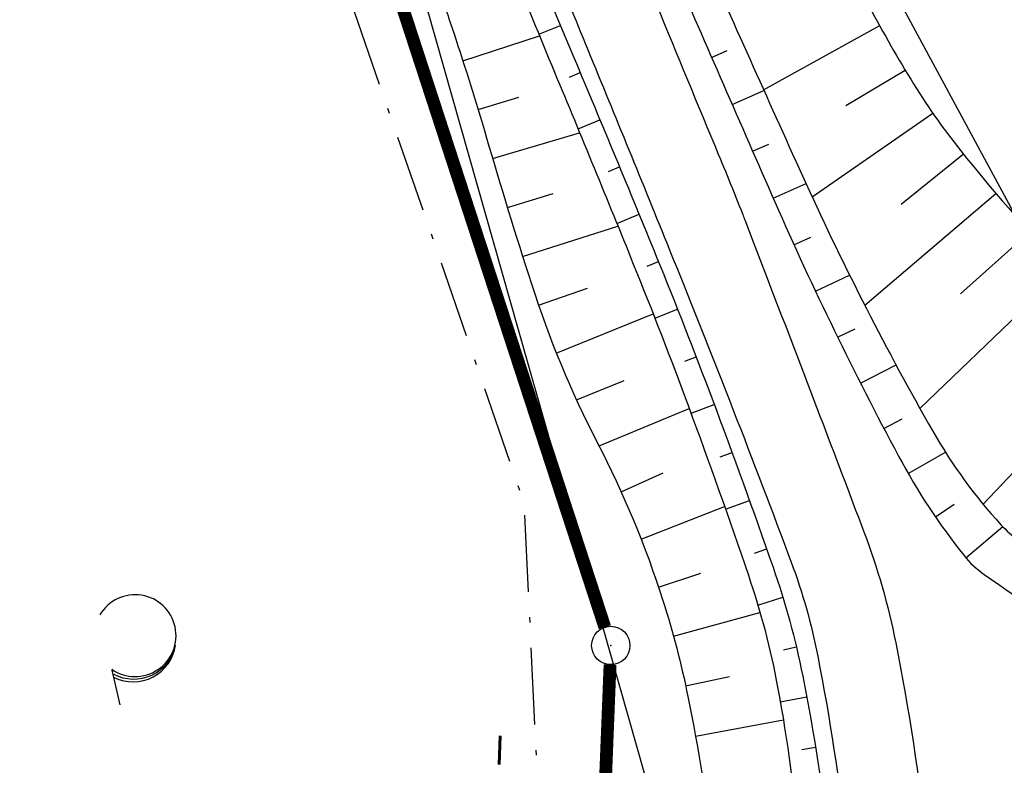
# Model space of a CAD drawing. Extents: x 446577 to 447216, y 443659 to 444842.
# Tile 15 of 177: x 447083 to 447121, y 443759 to 443788. Entities that reach past the tile are written whole.
import ezdxf

# ---------------------------------------------------------------- set-up
doc = ezdxf.new("R2010")
doc.units = 0
doc.header["$LTSCALE"] = 2
doc.header["$MEASUREMENT"] = 0
doc.linetypes.add('AUSGEZOGEN', pattern=[0])
doc.linetypes.add('BAB-FM2', pattern=[2.6, 1.5, -0.5, 0.1, -0.5])
doc.layers.get('0').update_dxf_attribs({"linetype": 'AUSGEZOGEN'})
for name, color, linetype in [('205-ABSTAND', 8, 'AUSGEZOGEN'), ('205-GRENZL', 8, 'AUSGEZOGEN'), ('205-GRENZL-BAB', 7, 'AUSGEZOGEN'), ('205-GRENZP-BAB', 7, 'AUSGEZOGEN'), ('BAB_FM', 5, 'BAB-FM2'), ('BOESCHG', 250, 'AUSGEZOGEN'), ('FBRTOP', 250, 'AUSGEZOGEN'), ('GRABEN', 250, 'AUSGEZOGEN'), ('STRASSE', 250, 'AUSGEZOGEN'), ('STROMLTG', 4, 'AUSGEZOGEN'), ('WALD', 8, 'AUSGEZOGEN')]:
    doc.layers.add(name, color=color, linetype=linetype)
doc.styles.add('ROMANS', font='romans.shx', dxfattribs={"width": 0.8})

# ---------------------------------------------------------------- blocks, each defined once
blk = doc.blocks.new('LW')
at = {"color": 0}
blk.add_line((1.183, 0.003), (2.575, 0.003), dxfattribs=at)
for centre, radius, start, end in [((0.065, 1.189), 1.6, 312.7202, 226.7249), ((0.169, 1.08), 1.681, 321.1992, 68.9844), ((0.083, 1.129), 1.668, 319.2916, 65.2101)]:
    blk.add_arc(centre, radius, start, end, dxfattribs=at)
blk = doc.blocks.new('GST')
at = {"color": 0}
blk.add_circle((0, 0), 0.75, dxfattribs=at)
blk.add_point((0, 0), dxfattribs=at)

msp = doc.modelspace()

# ---------------------------------------------------------------- linework, layer by layer
at = {"layer": '205-GRENZL'}
msp.add_line((447122.644, 443778.729), (447106.047, 443809.44), dxfattribs=at)
at = {"layer": '205-GRENZL-BAB', "const_width": 0.5, "flags": 128}
for points in [[(447083.534, 443831.977), (447105.568, 443764.523)], [(447105.21, 443748.89), (447105.771, 443763.061)]]:
    msp.add_lwpolyline(points, dxfattribs=at)
at = {"layer": 'BAB_FM', "flags": 128}
msp.add_lwpolyline([(447068.363, 443904.719), (447072.235, 443881.978), (447080.486, 443835.731), (447091.899, 443799.743), (447102.4, 443769.403), (447103.766, 443741.276), (447096.969, 443730.422), (447073.729, 443711.697), (447072.765, 443706.804)], dxfattribs=at)
at = {"layer": 'BOESCHG'}
for p, q in [((447102.987, 443787.702), (447103.83, 443788.05)), ((447111.777, 443785.537), (447116.321, 443788.04)), ((447100.012, 443786.669), (447103.014, 443787.637)), ((447109.742, 443786.796), (447110.356, 443787.065)), ((447115, 443784.919), (447117.317, 443786.305)), ((447104.179, 443786.027), (447104.603, 443786.205)), ((447110.543, 443784.964), (447111.79, 443785.509)), ((447100.609, 443784.76), (447102.206, 443785.245)), ((447104.519, 443784.003), (447105.376, 443784.361)), ((447113.677, 443781.348), (447118.395, 443784.622)), ((447101.178, 443782.843), (447104.581, 443783.854)), ((447111.346, 443783.132), (447111.979, 443783.41)), ((447117.167, 443781.066), (447119.596, 443783.023)), ((447105.713, 443782.335), (447106.145, 443782.515)), ((447112.151, 443781.301), (447113.439, 443781.868)), ((447101.756, 443780.928), (447103.545, 443781.477)), ((447115.733, 443777.117), (447120.871, 443781.482)), ((447106.037, 443780.308), (447106.908, 443780.666)), ((447102.35, 443779.019), (447106.082, 443780.198)), ((447112.967, 443779.475), (447113.621, 443779.774)), ((447119.479, 443777.551), (447122.186, 443779.975)), ((447107.227, 443778.637), (447107.666, 443778.815)), ((447113.809, 443777.661), (447115.142, 443778.291)), ((447117.897, 443773.074), (447123.54, 443778.504)), ((447102.969, 443777.117), (447104.883, 443777.778)), ((447103.669, 443775.243), (447107.462, 443776.768)), ((447107.525, 443776.608), (447108.411, 443776.959)), ((447114.676, 443775.859), (447115.357, 443776.192)), ((447120.37, 443769.332), (447126.421, 443775.729)), ((447108.691, 443774.923), (447109.139, 443775.096)), ((447115.568, 443774.069), (447116.962, 443774.775)), ((447104.461, 443773.407), (447106.323, 443774.164)), ((447108.94, 443772.886), (447109.85, 443773.227)), ((447105.342, 443771.612), (447108.872, 443773.069)), ((447116.485, 443772.291), (447117.2, 443772.667)), ((447110.084, 443771.182), (447110.546, 443771.352)), ((447117.435, 443770.532), (447118.891, 443771.37)), ((447106.209, 443769.81), (447107.856, 443770.553)), ((447110.291, 443769.135), (447111.229, 443769.472)), ((447118.499, 443768.839), (447119.231, 443769.34)), ((447106.986, 443767.967), (447110.251, 443769.248)), ((447119.694, 443767.235), (447121.133, 443768.458)), ((447111.422, 443767.42), (447111.899, 443767.588)), ((447107.67, 443766.088), (447109.317, 443766.641)), ((447111.554, 443765.392), (447112.535, 443765.692)), ((447108.255, 443764.176), (447111.638, 443765.105)), ((447112.554, 443763.642), (447113.059, 443763.762)), ((447108.728, 443762.233), (447110.45, 443762.6)), ((447112.432, 443761.609), (447113.467, 443761.804)), ((447109.11, 443760.27), (447112.553, 443760.899)), ((447113.278, 443759.748), (447113.811, 443759.834))]:
    msp.add_line(p, q, dxfattribs=at)
at = {"layer": 'BOESCHG', "flags": 128}
for points in [[(447089.421, 443850.438, 0.00074), (447091.073, 443846.001, 0.003212), (447091.462, 443844.981, 0.000764), (447098.704, 443826.434, 0.002744), (447100.756, 443821.287, 0.010868), (447104.845, 443811.789, 0.006132), (447112.66, 443795.211, 0.007852), (447115.814, 443788.979, 0.01571), (447117.535, 443785.942, 0.032276), (447119.494, 443783.148, 0.018946), (447123.298, 443778.758, 0.013724), (447124.247, 443777.797, 0.003156), (447128.512, 443773.762, 0.041169), (447132.389, 443770.695, 0.027862), (447138.682, 443766.999)], [(447086.875, 443848.663, 0.003689), (447087.88, 443844.637, 0.019678), (447088.103, 443843.892, 0.002832), (447093.258, 443829.145, 0.004663), (447096.523, 443820.236, 0.002406), (447103.39, 443802.289, 0.004424), (447107.257, 443792.58, 0.005396), (447108.207, 443790.324, 0.001319), (447112.219, 443781.148, 0.019228), (447117.057, 443771.214, 0.045657), (447119.623, 443767.323, 0.072434), (447120.41, 443766.586, 0.014118), (447125.017, 443763.574, 0.064236), (447130.576, 443761.074, 0.052695), (447137.863, 443759.68)], [(447083.47, 443840.217, -0.000754), (447089.304, 443825.478, -0.001694), (447091.867, 443818.909, -0.000371), (447101.202, 443794.688, 0.002291), (447102.728, 443790.774, 0.005759), (447104.352, 443786.798, -0.002927), (447107.591, 443778.996, -0.007014), (447109.764, 443773.452, -0.005971), (447112.147, 443766.876, -0.034722), (447113.309, 443762.616, -0.02253), (447114.337, 443755.895, -0.031507), (447114.568, 443750.627, -0.032295), (447114.137, 443745.5, -0.029249), (447113.254, 443741.293, -0.023692), (447111.622, 443736.245, -0.029377), (447109.17, 443730.737, -0.033794), (447106.452, 443726.255, -0.031294), (447103.36, 443722.394, -0.023849), (447098.771, 443717.806, -0.024522), (447098.09, 443717.246, -0.010089), (447096.347, 443716.003)]]:
    msp.add_lwpolyline(points, format="xyb", dxfattribs=at)
at = {"layer": 'BOESCHG'}
msp.add_lwpolyline([(447081.33, 443839.458, -0.001749), (447086.874, 443824.449, -0.003983), (447089.233, 443817.829, -0.000184), (447099.057, 443789.518, -0.002969), (447099.655, 443787.76, -0.009219), (447100.929, 443783.69, 0.006547), (447102.692, 443777.95, 0.041609), (447105.271, 443771.75, -0.041744), (447107.841, 443765.569, -0.028252), (447108.816, 443761.815, -0.017165), (447109.853, 443755.519, -0.024452), (447110.34, 443749.437, -0.04173), (447110.153, 443745.862, -0.033131), (447109.536, 443742.845, -0.019301), (447107.941, 443737.81, -0.018972), (447107.036, 443735.567, -0.005896), (447103.772, 443728.506, -0.054085), (447100.849, 443723.77, -0.033222), (447095.384, 443717.63)], format="xyb", dxfattribs=at)
at = {"layer": 'FBRTOP', "color": 0, "const_width": 0.5}
for points in [[(446936.719, 443959.39, -0.000007), (446940.848, 443947.592, 0.000013), (446944.977, 443935.794, 0.000013), (446949.106, 443923.995, -0.000019), (446953.236, 443912.197, -0.000006), (446957.365, 443900.399, 0.000004), (446961.494, 443888.601, 0.000002), (446973.881, 443853.206, 0.000002), (446986.269, 443817.81, 0.000004), (446998.657, 443782.416, -0.000006), (447011.045, 443747.021, -0.000001), (447016.033, 443732.768, 0.000003)], [(446963.147, 443968.64, -0.000007), (446967.276, 443956.841, 0.000013), (446971.405, 443945.042, 0.000013), (446975.535, 443933.245, -0.000019), (446979.664, 443921.447, -0.000006), (446983.793, 443909.648, 0.000004), (446987.922, 443897.849, 0.000002), (447000.31, 443862.454, 0.000002), (447012.697, 443827.06, 0.000004), (447025.085, 443791.665, -0.000006), (447037.473, 443756.271, 0), (447039.084, 443751.668, 0.000003)], [(446954.889, 443992.234, 0.000003), (446959.018, 443980.437, -0.000018)], [(446928.459, 443982.988, 0.000003), (446932.589, 443971.189, -0.000018)], [(446952.953, 443961.485, 0.000026), (446968.558, 443916.655, 0.000443)], [(446975.672, 443896.342, -0.000082), (446985.547, 443868.172, -0.00001), (446990.142, 443855.056, -0.000011), (446994.25, 443843.328, -0.000533), (447001.752, 443821.837, 0.000455), (447010.521, 443796.702, 0.000701), (447018.513, 443773.963, -0.000624), (447027.494, 443748.425, -0.000234), (447028.928, 443744.324, 0.000022), (447043.482, 443702.654, 0.000434)]]:
    msp.add_lwpolyline(points, format="xyb", dxfattribs=at)
at = {"layer": 'GRABEN'}
msp.add_lwpolyline([(447090.471, 443842.939, 0.00101), (447094.844, 443830.482, 0.002787), (447098.516, 443820.27, 0.00017), (447108.025, 443794.308, 0.003476), (447108.5, 443793.04, 0.012721), (447109.344, 443790.992, 0.002822), (447113.431, 443781.885, 0.022952), (447118.401, 443772.183, 0.055502), (447121.064, 443768.532, 0.052105), (447121.758, 443767.916, 0.010019), (447125.725, 443765.194, 0.055651), (447131.05, 443762.488, 0.045794), (447138.043, 443760.571)], format="xyb", dxfattribs=at)
at = {"layer": 'GRABEN', "flags": 128}
msp.add_lwpolyline([(447082.678, 443839.336, -0.001108), (447088.479, 443824.918, -0.002547), (447090.956, 443818.628, -0.000426), (447100.209, 443794.718, 0.002351), (447101.901, 443790.396, 0.004238), (447103.597, 443786.227, -0.002351), (447106.682, 443778.722, -0.007748), (447108.839, 443773.159, -0.0066), (447111.182, 443766.559, -0.03599), (447112.329, 443762.178, -0.02537), (447113.182, 443755.816, -0.030457), (447113.287, 443750.982, -0.028242), (447112.789, 443745.793, -0.027599), (447111.823, 443741.2, -0.027765), (447110.364, 443736.768, -0.030851), (447108.262, 443732.248, -0.026044), (447105.182, 443727.212, -0.027227), (447101.776, 443722.782, -0.028021), (447098.012, 443718.869, -0.032561), (447097.452, 443718.412, -0.011881), (447095.812, 443717.303)], format="xyb", dxfattribs=at)
at = {"layer": 'STRASSE'}
for points in [[(446994.841, 443941.603, -0.000001), (446989.039, 443958.198, -0.000032)], [(447068.931, 443945.908, 0.000002), (447074.525, 443910.767, 0.000014), (447075.333, 443905.695, 0.000003), (447075.577, 443904.158, 0.000002), (447075.88, 443902.258, 0.000405)], [(447057.959, 443995.782, 0.000007), (447066.417, 443943.312, -0.000072)], [(447074.205, 443894.777, 0.000503), (447078.363, 443870.591, 0.006787), (447082.529, 443848.311, 0.026597), (447083.97, 443842.705, 0.011408), (447085.657, 443837.742, 0.003012), (447092.583, 443819.14, 0.000539), (447102.034, 443794.298, 0.00389), (447103.374, 443790.868, 0.002567), (447104.913, 443787.074, -0.001252), (447108.088, 443779.304, -0.003407), (447110.594, 443773.006, -0.003634), (447112.859, 443767.069, -0.040946), (447113.897, 443763.396, -0.021068), (447115.015, 443756.071, -0.029426), (447115.309, 443750.259, -0.035238), (447114.926, 443745.412, -0.030548), (447114.084, 443741.467, -0.02157), (447112.317, 443736.036, -0.026384), (447109.575, 443729.734, -0.039769), (447107.218, 443725.826, -0.02888), (447103.434, 443721.146, -0.030767), (447099.385, 443717.207, -0.003333), (447091.968, 443710.916, -0.002375), (447089.945, 443709.239, -0.00006)], [(447095.513, 443820.048, 0.000615), (447101.324, 443804.805, 0.001535), (447103.678, 443798.709, 0.000676), (447105.728, 443793.47, 0.002556), (447106.279, 443792.088, 0.000438), (447106.544, 443791.434, 0.000129), (447107.445, 443789.221, 0.002358), (447109.867, 443783.355, -0.005143), (447110.962, 443780.659, -0.002212), (447111.045, 443780.445, -0.000087), (447113.14, 443774.99, -0.000745), (447113.985, 443772.779, -0.000365), (447115.701, 443768.257, -0.041291), (447116.947, 443763.916, -0.02329), (447118.145, 443756.008, -0.031205)]]:
    msp.add_lwpolyline(points, format="xyb", dxfattribs=at)
at = {"layer": 'STROMLTG', "flags": 128}
msp.add_lwpolyline([(447063.135, 444009.459), (447076.104, 443929.08), (447088.686, 443850.851), (447098.591, 443788.777), (447119.945, 443713.693), (447120, 443713.499)], dxfattribs=at)

# ---------------------------------------------------------------- block references
at = {"layer": '205-GRENZP-BAB', "rotation": 289.2892292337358}
msp.add_blockref('GST', (447105.801, 443763.81), dxfattribs=at)
at = {"layer": 'WALD', "rotation": 282.6762391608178}
msp.add_blockref('LW', (447086.018, 443763.997), dxfattribs=at)

# ---------------------------------------------------------------- texts
at = {"layer": '205-ABSTAND', "insert": (447101.439, 443756.136), "char_height": 1.8, "attachment_point": 5, "rotation": 267.7321, "style": 'ROMANS'}
msp.add_mtext('\\A1;-15.68-', dxfattribs=at)

doc.saveas('drawing.dxf')
